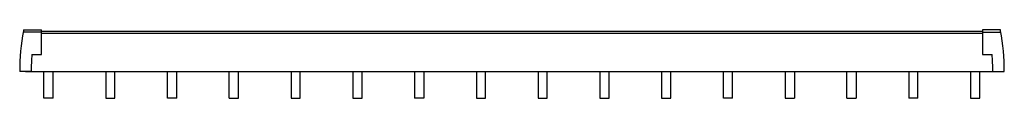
# Model space of a CAD drawing. Header units: millimetres. Extents: x 59 to 487, y 365 to 394.
import ezdxf

# ---------------------------------------------------------------- set-up
doc = ezdxf.new("R2010")
doc.units = ezdxf.units.MM
doc.header["$LTSCALE"] = 49.659463
for name, color, linetype in [('00_COMPONENTS', 7, 'CONTINUOUS'), ('00_COMPONENTS_1', 7, 'CONTINUOUS'), ('00_COMPONENTS_2', 7, 'CONTINUOUS')]:
    doc.layers.add(name, color=color, linetype=linetype)

msp = doc.modelspace()

# ---------------------------------------------------------------- linework, layer by layer
at = {"layer": '00_COMPONENTS', "color": 7, "linetype": 'Continuous'}
for p, q in [((60.76, 394.39), (68.56, 394.39)), ((68.56, 383.71), (68.56, 394.39)), ((485.36, 394.39), (477.56, 394.39)), ((477.56, 394.39), (477.56, 383.71)), ((68.56, 393.31), (60.56, 393.31)), ((477.56, 393.71), (68.56, 393.71)), ((477.56, 392.83), (68.56, 392.83)), ((477.56, 393.31), (485.56, 393.31)), ((64.35, 383.71), (68.56, 383.71)), ((477.56, 383.71), (481.77, 383.71)), ((64.06, 376.26), (59.06, 376.26)), ((61.56, 376.21), (484.56, 376.21)), ((482.06, 376.26), (487.06, 376.26))]:
    msp.add_line(p, q, dxfattribs=at)
for centre, radius, start, end in [((157.1, 376.21), 98.04, 169.5828, 179.9708), ((197.85, 376.21), 138.29, 172.4585, 172.6365), ((157.1, 376.21), 98.04, 169.3282, 169.3317), ((348.27, 376.21), 138.29, 7.3635, 7.5415), ((389.02, 376.21), 98.04, 0.0292, 10.4171), ((161.6, 376.21), 97.54, 175.5901, 179.9706), ((384.52, 376.21), 97.54, 0.0294, 4.4099)]:
    msp.add_arc(centre, radius, start, end, dxfattribs=at)
at = {"layer": '00_COMPONENTS_1', "color": 7, "linetype": 'Continuous'}
for p, q in [((96.46, 376.21), (96.46, 364.63)), ((100.46, 364.63), (100.46, 376.21)), ((150.16, 364.63), (150.16, 376.21)), ((154.16, 364.63), (154.16, 376.21)), ((203.86, 376.21), (203.86, 364.63)), ((207.86, 364.63), (207.86, 376.21)), ((257.56, 376.21), (257.56, 364.63)), ((261.56, 364.63), (261.56, 376.21)), ((311.26, 376.21), (311.26, 364.63)), ((315.26, 364.63), (315.26, 376.21)), ((364.96, 364.63), (364.96, 376.21)), ((368.96, 364.63), (368.96, 376.21)), ((418.66, 364.63), (418.66, 376.21)), ((422.66, 376.21), (422.66, 364.63)), ((472.36, 376.21), (472.36, 364.63)), ((476.36, 364.63), (476.36, 376.21)), ((96.46, 364.63), (100.46, 364.63)), ((150.16, 364.63), (154.16, 364.63)), ((203.86, 364.63), (207.86, 364.63)), ((257.56, 364.63), (261.56, 364.63)), ((311.26, 364.63), (315.26, 364.63)), ((368.96, 364.63), (364.96, 364.63)), ((418.66, 364.63), (422.66, 364.63)), ((472.36, 364.63), (476.36, 364.63))]:
    msp.add_line(p, q, dxfattribs=at)
at = {"layer": '00_COMPONENTS_2', "color": 7, "linetype": 'Continuous'}
for p, q in [((69.61, 364.63), (69.61, 376.21)), ((73.61, 364.63), (73.61, 376.21)), ((123.31, 364.63), (123.31, 376.21)), ((127.31, 364.63), (127.31, 376.21)), ((177.01, 376.21), (177.01, 364.63)), ((181.01, 364.63), (181.01, 376.21)), ((230.71, 376.21), (230.71, 364.63)), ((234.71, 376.21), (234.71, 364.63)), ((284.41, 376.21), (284.41, 364.63)), ((288.41, 364.63), (288.41, 376.21)), ((338.11, 376.21), (338.11, 364.63)), ((342.11, 364.63), (342.11, 376.21)), ((391.81, 376.21), (391.81, 364.63)), ((395.81, 376.21), (395.81, 364.63)), ((445.51, 376.21), (445.51, 364.63)), ((449.51, 364.63), (449.51, 376.21)), ((73.61, 364.63), (69.61, 364.63)), ((127.31, 364.63), (123.31, 364.63)), ((177.01, 364.63), (181.01, 364.63)), ((234.71, 364.63), (230.71, 364.63)), ((284.41, 364.63), (288.41, 364.63)), ((338.11, 364.63), (342.11, 364.63)), ((391.81, 364.63), (395.81, 364.63)), ((449.51, 364.63), (445.51, 364.63))]:
    msp.add_line(p, q, dxfattribs=at)

doc.saveas('drawing.dxf')
